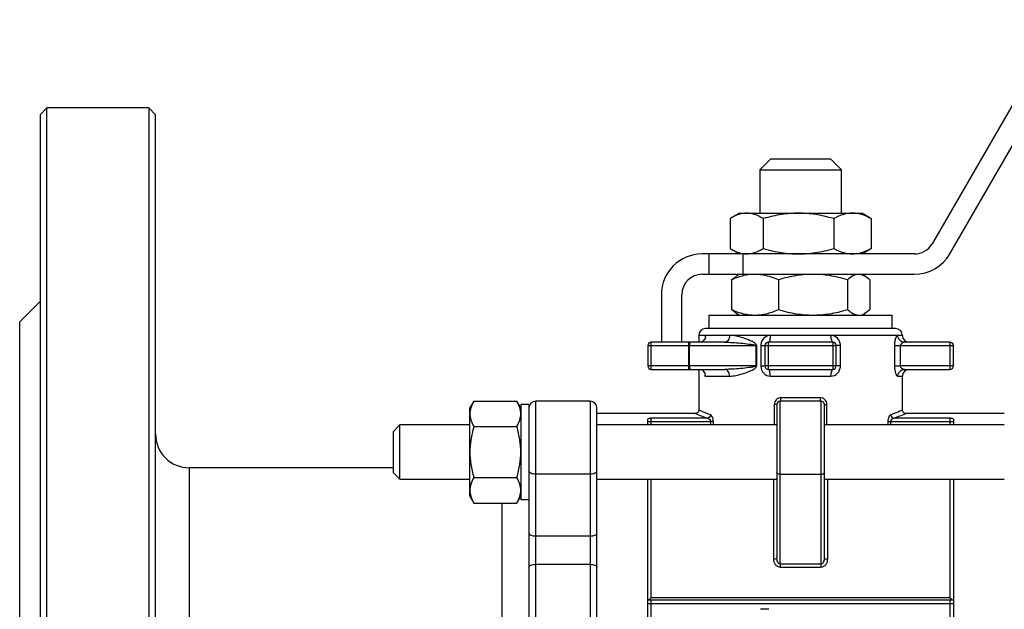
# Model space of a CAD drawing. Header units: millimetres. Extents: x -115 to 185, y -83 to 99.
# Tile 2 of 3: x -115 to 30, y 9 to 96. Entities that reach past the tile are written whole.
import ezdxf

# ---------------------------------------------------------------- set-up
doc = ezdxf.new("R2010")
doc.units = ezdxf.units.MM

msp = doc.modelspace()

# ---------------------------------------------------------------- linework, layer by layer
at = {"color": 7, "linetype": 'Continuous', "lineweight": 25}
for p, q in [((38.42, 95.5), (19.37, 62.5)), ((21.96, 61), (41.02, 94)), ((-111, 82.5), (-112, 81.5)), ((-112, 81.5), (-112, -81.5)), ((-96, 82.5), (-111, 82.5)), ((-111, -82.5), (-111, 82.5)), ((-95, 81.5), (-96, 82.5)), ((-96, 82.5), (-96, -82.5)), ((-95, -81.5), (-95, 81.5)), ((-4.4, 75), (-6, 73.4)), ((-4.4, 75), (4.4, 75)), ((6, 73.4), (4.4, 75)), ((-6, 73.4), (-6, 67)), ((-6, 73.4), (6, 73.4)), ((6, 67), (6, 73.4)), ((-9, 67), (-10.2, 66.31)), ((-9, 67), (9, 67)), ((10.2, 66.31), (9, 67)), ((-10.39, 66.2), (-10.39, 61.8)), ((-5.5, 66.2), (-5.5, 61.8)), ((4.88, 66.2), (4.88, 61.8)), ((10.19, 66.29), (10.39, 66.2)), ((10.39, 66.2), (10.39, 61.8)), ((16.77, 61), (-14.5, 61)), ((-13.5, 61), (-13.5, 58)), ((-10.21, 61.7), (-9, 61)), ((-8.5, 61), (-8.5, 58)), ((9, 61), (10.21, 61.7)), ((10.39, 61.8), (10.2, 61.72)), ((-14.5, 58), (16.77, 58)), ((-10.18, 57.2), (-9.48, 57.68)), ((-10.18, 57.2), (-10.18, 52.8)), ((-9, 58), (-9.5, 57.71)), ((-3.27, 57.2), (-3.27, 52.8)), ((6.91, 57.2), (6.91, 52.8)), ((9.5, 57.71), (9, 58)), ((10.18, 57.2), (10.18, 52.8)), ((-112, 54), (-115, 51)), ((-20.5, 55), (-20.5, 48)), ((-17.5, 48), (-17.5, 55)), ((-9.48, 52.29), (-10.18, 52.8)), ((-9.49, 52.28), (-9, 52)), ((9, 52), (9.49, 52.28)), ((9.48, 52.29), (10.18, 52.8)), ((-115, -51), (-115, 51)), ((-13.49, 52), (-13.49, 50)), ((-13.49, 52), (13.49, 52)), ((13.49, 50), (13.49, 52)), ((14, 50), (-14, 50)), ((-11.17, 48), (-22, 48)), ((-22, 44), (-22, 48)), ((-16.53, 48), (-16.53, 44)), ((-15, 49), (-15, 48)), ((15, 49), (-15, 49)), ((-4.75, 44), (-4.75, 48)), ((4.75, 48), (-4.75, 48)), ((4.75, 48), (4.75, 44)), ((22, 48), (15.28, 48)), ((22, 48), (22, 44)), ((-22.5, 47.5), (-6.46, 47.5)), ((-22.5, 47.5), (-22.5, 44.5)), ((-16.38, 44.5), (-16.38, 47.5)), ((-6.58, 47.5), (-6.58, 44.5)), ((-6.46, 44.5), (-6.46, 47.5)), ((-5.86, 47.5), (-5.86, 44.5)), ((-5.25, 47.5), (5.25, 47.5)), ((-5.25, 47.5), (-5.25, 44.5)), ((5.25, 44.5), (5.25, 47.5)), ((5.86, 44.5), (5.86, 47.5)), ((13.81, 47.5), (13.81, 44.5)), ((14.73, 44.5), (14.73, 47.5)), ((14.73, 47.5), (22.5, 47.5)), ((22.5, 44.5), (22.5, 47.5)), ((-6.58, 44.5), (-22.5, 44.5)), ((-22, 44), (-11.17, 44)), ((-15, 44), (-15, 38)), ((5.25, 44.5), (-5.25, 44.5)), ((-4.75, 44), (4.75, 44)), ((22.5, 44.5), (14.73, 44.5)), ((15.28, 44), (22, 44)), ((-14, 43), (-10.47, 43)), ((-4.45, 43), (4.45, 43)), ((15, 38), (15, 43)), ((-48.12, 39.33), (-48.7, 38.32)), ((-48.12, 39.33), (-41.78, 39.33)), ((-41.2, 38.32), (-41.78, 39.33)), ((-31, 39.32), (-39, 39.32)), ((-39, -39.32), (-39, 39.32)), ((-31, 39.32), (-31, -39.32)), ((-3, 15.32), (-3, 39.32)), ((3, 39.32), (-3, 39.32)), ((2.9, 39.82), (-2.9, 39.82)), ((3, 39.32), (3, 15.32)), ((-48.7, 25.32), (-48.7, 38.32)), ((-40, 38.82), (-41.2, 38.82)), ((-41.2, 38.82), (-41.2, 24.82)), ((-40, 38.82), (-40, -38.82)), ((-30, -38.32), (-30, 38.32)), ((-3.5, 38.82), (-3.5, 16.25)), ((3.5, 16.25), (3.5, 38.82)), ((-15.5, 37.5), (-30, 37.5)), ((-22.5, 35.82), (-22.5, 36.65)), ((-22.5, 36.33), (-13.28, 36.33)), ((-13.73, 36.82), (-22, 36.82)), ((-22, 35.82), (-22, 36.82)), ((13.28, 36.33), (22.5, 36.33)), ((22, 36.82), (13.73, 36.82)), ((30, 37.5), (15.5, 37.5)), ((22, 36.82), (22, 35.82)), ((22.5, 36.65), (22.5, 35.82)), ((-59, 35.82), (-60, 34.82)), ((-60, 34.82), (-60, 28.82)), ((-48.7, 35.82), (-59, 35.82)), ((-59, 27.82), (-59, 35.82)), ((-48.12, 35.57), (-41.78, 35.57)), ((-3.5, 35.82), (-30, 35.82)), ((30, 35.82), (3.5, 35.82)), ((-60, 29.5), (-90, 29.5)), ((-60, 28.82), (-59, 27.82)), ((-59, 27.82), (-48.7, 27.82)), ((-48.12, 28.07), (-41.78, 28.07)), ((-39, 28.62), (-31, 28.62)), ((-30, 27.82), (-3.5, 27.82)), ((-22.5, -27.82), (-22.5, 27.82)), ((-3, 28.58), (3, 28.58)), ((3.5, 27.82), (30, 27.82)), ((22.5, 27.82), (22.5, -27.82)), ((-48.7, 25.32), (-48.12, 24.31)), ((-41.78, 24.31), (-41.2, 25.32)), ((-41.2, 24.82), (-40, 24.82)), ((-48.12, 24.31), (-41.78, 24.31)), ((-44, 24.31), (-44, -25.32)), ((-31, 19.46), (-39, 19.46)), ((-39, 15.29), (-31, 15.29)), ((3, 15.32), (-3, 15.32)), ((-3, 14.89), (3, 14.89)), ((22, 10.35), (-22, 10.35)), ((22.5, 10), (-22.5, 10)), ((-22.5, 9.5), (22.5, 9.5)), ((-22, -10), (-22, 10)), ((22, 10), (22, -10)), ((-4.7, 8.67), (-5.9, 8.67))]:
    msp.add_line(p, q, dxfattribs=at)
at = {"color": 1, "linetype": 'Continuous', "lineweight": 25}
for p, q in [((14.32, 43), (15, 43)), ((-3.87, 38.82), (-3.87, 35.82)), ((3.87, 35.82), (3.87, 38.82)), ((-13.28, 36.33), (-13.28, 35.82)), ((-12.85, 35.82), (-12.85, 36.33)), ((12.85, 36.33), (12.85, 35.82)), ((13.28, 35.82), (13.28, 36.33)), ((-90, -29.5), (-90, 29.5)), ((-22, 10.35), (-22, 27.82)), ((-4, 27.82), (-4, 16.03)), ((4, 16.03), (4, 27.82)), ((22, 27.82), (22, 10.35))]:
    msp.add_line(p, q, dxfattribs=at)
at = {"color": 7, "linetype": 'Continuous', "lineweight": 25, "flags": 128}
for points in [[(-16.22, 48), (-16.25, 47.99), (-16.28, 47.96), (-16.31, 47.92), (-16.33, 47.85), (-16.35, 47.78), (-16.36, 47.69), (-16.37, 47.6), (-16.38, 47.5)], [(-16.38, 44.5), (-16.37, 44.4), (-16.36, 44.31), (-16.35, 44.22), (-16.33, 44.15), (-16.31, 44.08), (-16.28, 44.04), (-16.25, 44.01), (-16.22, 44)], [(-40, 29.05), (-39.98, 28.96), (-39.92, 28.88), (-39.83, 28.81), (-39.71, 28.75), (-39.56, 28.69), (-39.38, 28.65), (-39.2, 28.63), (-39, 28.62)], [(-31, 28.62), (-30.8, 28.63), (-30.62, 28.65), (-30.44, 28.69), (-30.29, 28.75), (-30.17, 28.81), (-30.08, 28.88), (-30.02, 28.96), (-30, 29.05)], [(-3, 28.58), (-3.1, 28.58), (-3.19, 28.59), (-3.28, 28.61), (-3.35, 28.64), (-3.42, 28.67), (-3.46, 28.71), (-3.49, 28.75), (-3.5, 28.79)], [(3, 28.58), (3.1, 28.58), (3.19, 28.59), (3.28, 28.61), (3.35, 28.64), (3.42, 28.67), (3.46, 28.71), (3.49, 28.75), (3.5, 28.79)], [(-40, 19.89), (-39.98, 19.81), (-39.92, 19.73), (-39.83, 19.65), (-39.71, 19.59), (-39.56, 19.54), (-39.38, 19.5), (-39.2, 19.47), (-39, 19.46)], [(-31, 19.46), (-30.8, 19.47), (-30.62, 19.5), (-30.44, 19.54), (-30.29, 19.59), (-30.17, 19.65), (-30.08, 19.73), (-30.02, 19.81), (-30, 19.89)], [(-40, 14.88), (-39.98, 14.96), (-39.92, 15.04), (-39.83, 15.11), (-39.71, 15.17), (-39.56, 15.22), (-39.38, 15.26), (-39.2, 15.28), (-39, 15.29)], [(-31, 15.29), (-30.8, 15.28), (-30.62, 15.26), (-30.44, 15.22), (-30.29, 15.17), (-30.17, 15.11), (-30.08, 15.04), (-30.02, 14.96), (-30, 14.88)]]:
    msp.add_lwpolyline(points, dxfattribs=at)
at = {"color": 7, "linetype": 'Continuous', "lineweight": 25}
for centre, radius, start, end in [((16.77, 64), 3, 270, 330), ((-14.5, 55), 6, 90, 180), ((16.77, 64), 6, 270, 330), ((-14.5, 55), 3, 90, 180), ((-14, 49), 1, 90, 180), ((14, 49), 1, 0, 90), ((-22, 47.5), 0.5, 90, 180), ((-4.75, 47.5), 0.5, 90, 180), ((4.75, 47.5), 0.5, 0, 90), ((16, 49), 1, 180, 270), ((22, 47.5), 0.5, 0, 90), ((-22, 44.5), 0.5, 180, 270), ((-4.75, 44.5), 0.5, 180, 270), ((4.75, 44.5), 0.5, 270, 0), ((16, 43), 1, 90, 180), ((22, 44.5), 0.5, 270, 0), ((-39, 38.32), 1, 90, 180), ((-31, 38.32), 1, 0, 90), ((-3, 38.82), 0.5, 90, 180), ((3, 38.82), 0.5, 360, 90), ((-90, 34.5), 5, 180, 270)]:
    msp.add_arc(centre, radius, start, end, dxfattribs=at)
for points, knots in [([(-7.95, 67), (-8.32, 67), (-8.71, 66.94), (-9.53, 66.67), (-9.95, 66.47), (-10.39, 66.2)], [0, 0, 0, 0, 0.5, 0.5, 1, 1, 1, 1]), ([(-5.5, 66.2), (-5.96, 66.47), (-6.37, 66.67), (-7.17, 66.93), (-7.55, 67), (-7.95, 67)], [0, 0, 0, 0, 0.5, 0.5, 1, 1, 1, 1]), ([(-0.31, 67), (-1.11, 67), (-1.94, 66.94), (-3.68, 66.67), (-4.57, 66.47), (-5.5, 66.2)], [0, 0, 0, 0, 0.5, 0.5, 1, 1, 1, 1]), ([(4.88, 66.2), (3.92, 66.47), (3.04, 66.67), (1.34, 66.93), (0.52, 67), (-0.31, 67)], [0, 0, 0, 0, 0.5, 0.5, 1, 1, 1, 1]), ([(7.63, 67), (7.21, 67), (6.77, 66.94), (5.85, 66.67), (5.37, 66.47), (4.88, 66.2)], [0, 0, 0, 0, 0.5, 0.5, 1, 1, 1, 1]), ([(10.39, 66.2), (9.88, 66.47), (9.41, 66.67), (8.51, 66.93), (8.08, 67), (7.63, 67)], [0, 0, 0, 0, 0.5, 0.5, 1, 1, 1, 1]), ([(-10.39, 61.8), (-9.93, 61.53), (-9.52, 61.33), (-8.72, 61.07), (-8.34, 61), (-7.95, 61)], [0, 0, 0, 0, 0.5, 0.5, 1, 1, 1, 1]), ([(-7.95, 61), (-7.57, 61), (-7.18, 61.06), (-6.36, 61.33), (-5.94, 61.53), (-5.5, 61.8)], [0, 0, 0, 0, 0.5, 0.5, 1, 1, 1, 1]), ([(-5.5, 61.8), (-4.54, 61.53), (-3.66, 61.33), (-1.96, 61.07), (-1.15, 61), (-0.31, 61)], [0, 0, 0, 0, 0.5, 0.5, 1, 1, 1, 1]), ([(-0.31, 61), (0.49, 61), (1.32, 61.06), (3.05, 61.33), (3.95, 61.53), (4.88, 61.8)], [0, 0, 0, 0, 0.5, 0.5, 1, 1, 1, 1]), ([(4.88, 61.8), (5.37, 61.54), (5.85, 61.33), (6.77, 61.06), (7.21, 61), (7.63, 61)], [0, 0, 0, 0, 0.5, 0.5, 1, 1, 1, 1]), ([(7.63, 61), (8.06, 61), (8.5, 61.06), (9.42, 61.33), (9.89, 61.53), (10.39, 61.8)], [0, 0, 0, 0, 0.5, 0.5, 1, 1, 1, 1]), ([(-6.72, 58), (-7.26, 58), (-7.81, 57.94), (-8.96, 57.67), (-9.56, 57.47), (-10.18, 57.2)], [0, 0, 0, 0, 0.5, 0.5, 1, 1, 1, 1]), ([(1.82, 58), (1.03, 58), (0.22, 57.94), (-1.48, 57.67), (-2.36, 57.47), (-3.27, 57.2)], [0, 0, 0, 0, 0.5, 0.5, 1, 1, 1, 1]), ([(6.91, 57.2), (6, 57.46), (5.12, 57.67), (3.42, 57.94), (2.6, 58), (1.82, 58)], [0, 0, 0, 0, 0.5, 0.5, 1, 1, 1, 1]), ([(8.54, 58), (8.29, 58), (8.03, 57.94), (7.48, 57.67), (7.2, 57.47), (6.91, 57.2)], [0, 0, 0, 0, 0.5, 0.5, 1, 1, 1, 1]), ([(-3.27, 57.2), (-3.91, 57.47), (-4.5, 57.67), (-5.63, 57.93), (-6.17, 58), (-6.72, 58)], [0, 0, 0, 0, 0.5, 0.5, 1, 1, 1, 1]), ([(10.18, 57.2), (9.88, 57.47), (9.6, 57.67), (9.06, 57.93), (8.81, 58), (8.54, 58)], [0, 0, 0, 0, 0.5, 0.5, 1, 1, 1, 1]), ([(-10.18, 52.8), (-9.54, 52.53), (-8.95, 52.33), (-7.82, 52.07), (-7.28, 52), (-6.72, 52)], [0, 0, 0, 0, 0.5, 0.5, 1, 1, 1, 1]), ([(-6.72, 52), (-6.19, 52), (-5.64, 52.06), (-4.49, 52.33), (-3.89, 52.53), (-3.27, 52.8)], [0, 0, 0, 0, 0.5, 0.5, 1, 1, 1, 1]), ([(-3.27, 52.8), (-2.33, 52.53), (-1.47, 52.33), (0.2, 52.07), (1, 52), (1.82, 52)], [0, 0, 0, 0, 0.5, 0.5, 1, 1, 1, 1]), ([(1.82, 52), (2.6, 52), (3.41, 52.06), (5.11, 52.33), (5.99, 52.53), (6.91, 52.8)], [0, 0, 0, 0, 0.5, 0.5, 1, 1, 1, 1]), ([(6.91, 52.8), (7.21, 52.53), (7.49, 52.33), (8.02, 52.07), (8.28, 52), (8.54, 52)], [0, 0, 0, 0, 0.5, 0.5, 1, 1, 1, 1]), ([(-10.47, 49), (-10.47, 48.74), (-10.55, 48.48), (-10.8, 48.11), (-10.99, 48), (-11.17, 48)], [0, 0, 0, 0, 0.5, 0.5, 1, 1, 1, 1]), ([(-11.17, 48), (-10.42, 48), (-9.63, 47.95), (-8.43, 47.84), (-8.03, 47.79), (-7.43, 47.71), (-7.23, 47.69), (-6.94, 47.63), (-6.85, 47.62), (-6.72, 47.58), (-6.68, 47.57), (-6.61, 47.54), (-6.58, 47.52), (-6.58, 47.5)], [0, 0, 0, 0, 0.5, 0.5, 0.75, 0.75, 0.875, 0.875, 0.9375, 0.9375, 0.96875, 0.96875, 1, 1, 1, 1]), ([(-6.46, 47.5), (-6.46, 47.56), (-6.49, 47.61), (-6.55, 47.7), (-6.59, 47.74), (-6.7, 47.85), (-6.79, 47.9), (-7.05, 48.06), (-7.23, 48.14), (-7.76, 48.38), (-8.12, 48.51), (-9.17, 48.85), (-9.85, 49), (-10.47, 49)], [0, 0, 0, 0, 0.03125, 0.03125, 0.0625, 0.0625, 0.125, 0.125, 0.25, 0.25, 0.5, 0.5, 1, 1, 1, 1]), ([(-4.45, 49), (-4.82, 49), (-5.17, 48.85), (-5.57, 48.44), (-5.67, 48.27), (-5.82, 47.9), (-5.86, 47.7), (-5.86, 47.5)], [0, 0, 0, 0, 0.5, 0.5, 0.75, 0.75, 1, 1, 1, 1]), ([(-4.45, 49), (-4.45, 48.74), (-4.49, 48.48), (-4.6, 48.11), (-4.67, 48), (-4.75, 48)], [0, 0, 0, 0, 0.5, 0.5, 1, 1, 1, 1]), ([(4.45, 49), (4.45, 48.74), (4.49, 48.48), (4.6, 48.11), (4.67, 48), (4.75, 48)], [0, 0, 0, 0, 0.5, 0.5, 1, 1, 1, 1]), ([(5.86, 47.5), (5.86, 47.7), (5.82, 47.9), (5.67, 48.27), (5.57, 48.44), (5.17, 48.85), (4.82, 49), (4.45, 49)], [0, 0, 0, 0, 0.25, 0.25, 0.5, 0.5, 1, 1, 1, 1]), ([(14.32, 49), (14.21, 49), (14.08, 48.85), (13.93, 48.44), (13.89, 48.27), (13.83, 47.9), (13.81, 47.7), (13.81, 47.5)], [0, 0, 0, 0, 0.5, 0.5, 0.75, 0.75, 1, 1, 1, 1]), ([(15.28, 48), (15.03, 48), (14.78, 48.11), (14.43, 48.48), (14.32, 48.74), (14.32, 49)], [0, 0, 0, 0, 0.5, 0.5, 1, 1, 1, 1]), ([(14.73, 47.5), (14.73, 47.57), (14.75, 47.63), (14.81, 47.76), (14.86, 47.81), (15.02, 47.95), (15.16, 48), (15.28, 48)], [0, 0, 0, 0, 0.25, 0.25, 0.5, 0.5, 1, 1, 1, 1]), ([(-5.86, 47.5), (-5.68, 47.5), (-5.52, 47.5), (-5.31, 47.5), (-5.25, 47.5), (-5.25, 47.5)], [0, 0, 0, 0, 0.5, 0.5, 1, 1, 1, 1]), ([(5.86, 47.5), (5.68, 47.5), (5.52, 47.5), (5.31, 47.5), (5.25, 47.5), (5.25, 47.5)], [0, 0, 0, 0, 0.5, 0.5, 1, 1, 1, 1]), ([(13.81, 47.5), (13.88, 47.5), (14.01, 47.5), (14.34, 47.5), (14.53, 47.5), (14.73, 47.5)], [0, 0, 0, 0, 0.5, 0.5, 1, 1, 1, 1]), ([(-6.58, 44.5), (-6.58, 44.48), (-6.61, 44.46), (-6.68, 44.43), (-6.72, 44.42), (-6.85, 44.39), (-6.94, 44.37), (-7.23, 44.31), (-7.43, 44.29), (-8.03, 44.21), (-8.43, 44.16), (-9.63, 44.05), (-10.42, 44), (-11.17, 44)], [0, 0, 0, 0, 0.03125, 0.03125, 0.0625, 0.0625, 0.125, 0.125, 0.25, 0.25, 0.5, 0.5, 1, 1, 1, 1]), ([(-10.47, 43), (-10.47, 43.26), (-10.55, 43.52), (-10.8, 43.89), (-10.99, 44), (-11.17, 44)], [0, 0, 0, 0, 0.5, 0.5, 1, 1, 1, 1]), ([(-10.47, 43), (-9.85, 43), (-9.17, 43.15), (-8.12, 43.49), (-7.77, 43.62), (-7.23, 43.86), (-7.05, 43.94), (-6.79, 44.1), (-6.7, 44.16), (-6.59, 44.26), (-6.55, 44.3), (-6.49, 44.39), (-6.46, 44.44), (-6.46, 44.5)], [0, 0, 0, 0, 0.5, 0.5, 0.75, 0.75, 0.875, 0.875, 0.9375, 0.9375, 0.96875, 0.96875, 1, 1, 1, 1]), ([(-5.86, 44.5), (-5.86, 44.09), (-5.7, 43.7), (-5.17, 43.15), (-4.82, 43), (-4.45, 43)], [0, 0, 0, 0, 0.5, 0.5, 1, 1, 1, 1]), ([(-5.86, 44.5), (-5.68, 44.5), (-5.52, 44.5), (-5.31, 44.5), (-5.25, 44.5), (-5.25, 44.5)], [0, 0, 0, 0, 0.5, 0.5, 1, 1, 1, 1]), ([(-4.45, 43), (-4.45, 43.26), (-4.49, 43.52), (-4.6, 43.89), (-4.67, 44), (-4.75, 44)], [0, 0, 0, 0, 0.5, 0.5, 1, 1, 1, 1]), ([(4.45, 43), (4.82, 43), (5.17, 43.15), (5.57, 43.56), (5.67, 43.73), (5.82, 44.1), (5.86, 44.3), (5.86, 44.5)], [0, 0, 0, 0, 0.5, 0.5, 0.75, 0.75, 1, 1, 1, 1]), ([(4.75, 44), (4.67, 44), (4.6, 43.89), (4.49, 43.52), (4.45, 43.26), (4.45, 43)], [0, 0, 0, 0, 0.5, 0.5, 1, 1, 1, 1]), ([(5.86, 44.5), (5.68, 44.5), (5.52, 44.5), (5.31, 44.5), (5.25, 44.5), (5.25, 44.5)], [0, 0, 0, 0, 0.5, 0.5, 1, 1, 1, 1]), ([(13.81, 44.5), (13.81, 44.09), (13.88, 43.7), (14.08, 43.15), (14.21, 43), (14.32, 43)], [0, 0, 0, 0, 0.5, 0.5, 1, 1, 1, 1]), ([(13.81, 44.5), (13.88, 44.5), (14.01, 44.5), (14.34, 44.5), (14.53, 44.5), (14.73, 44.5)], [0, 0, 0, 0, 0.5, 0.5, 1, 1, 1, 1]), ([(14.32, 43), (14.32, 43.26), (14.43, 43.52), (14.78, 43.89), (15.03, 44), (15.28, 44)], [0, 0, 0, 0, 0.5, 0.5, 1, 1, 1, 1]), ([(15.28, 44), (15.16, 44), (15.02, 44.05), (14.8, 44.23), (14.73, 44.36), (14.73, 44.5)], [0, 0, 0, 0, 0.5, 0.5, 1, 1, 1, 1]), ([(-48.12, 39.33), (-48.31, 38.99), (-48.46, 38.66), (-48.65, 38.04), (-48.7, 37.74), (-48.7, 37.45)], [0, 0, 0, 0, 0.5, 0.5, 1, 1, 1, 1]), ([(-41.2, 37.45), (-41.2, 37.74), (-41.25, 38.04), (-41.44, 38.66), (-41.59, 38.99), (-41.78, 39.33)], [0, 0, 0, 0, 0.5, 0.5, 1, 1, 1, 1]), ([(-2.9, 39.82), (-3.15, 39.82), (-3.4, 39.71), (-3.67, 39.44), (-3.75, 39.33), (-3.84, 39.08), (-3.87, 38.95), (-3.87, 38.82)], [0, 0, 0, 0, 0.5, 0.5, 0.75, 0.75, 1, 1, 1, 1]), ([(3, 39.32), (2.97, 39.32), (2.95, 39.37), (2.91, 39.56), (2.9, 39.69), (2.9, 39.82)], [0, 0, 0, 0, 0.5, 0.5, 1, 1, 1, 1]), ([(3.87, 38.82), (3.87, 39.08), (3.76, 39.35), (3.4, 39.71), (3.15, 39.82), (2.9, 39.82)], [0, 0, 0, 0, 0.5, 0.5, 1, 1, 1, 1]), ([(-15, 38), (-15.01, 37.93), (-15.02, 37.8), (-15.14, 37.64), (-15.3, 37.52), (-15.43, 37.51), (-15.5, 37.5)], [0, 0, 0, 0, 0.2501, 0.499961, 0.749831, 1, 1, 1, 1]), ([(-3.5, 38.82), (-3.5, 38.82), (-3.54, 38.82), (-3.67, 38.82), (-3.77, 38.82), (-3.87, 38.82)], [0, 0, 0, 0, 0.5, 0.5, 1, 1, 1, 1]), ([(15.5, 37.5), (15.43, 37.51), (15.3, 37.52), (15.14, 37.64), (15.02, 37.8), (15.01, 37.93), (15, 38)], [0, 0, 0, 0, 0.250169, 0.500039, 0.7499, 1, 1, 1, 1]), ([(-48.7, 37.45), (-48.7, 37.16), (-48.65, 36.86), (-48.46, 36.23), (-48.31, 35.91), (-48.12, 35.57)], [0, 0, 0, 0, 0.5, 0.5, 1, 1, 1, 1]), ([(-41.78, 35.57), (-41.59, 35.91), (-41.44, 36.23), (-41.25, 36.86), (-41.2, 37.16), (-41.2, 37.45)], [0, 0, 0, 0, 0.5, 0.5, 1, 1, 1, 1]), ([(-22, 36.82), (-22.06, 36.81), (-22.11, 36.8), (-22.22, 36.78), (-22.27, 36.77), (-22.37, 36.74), (-22.41, 36.72), (-22.48, 36.69), (-22.5, 36.67), (-22.5, 36.65)], [0, 0, 0, 0, 0.25, 0.25, 0.5, 0.5, 0.75, 0.75, 1, 1, 1, 1]), ([(-15.5, 37.5), (-15.5, 37.5), (-15.35, 37.44), (-14.75, 37.2), (-14.3, 37.03), (-13.73, 36.82)], [0, 0, 0, 0, 0.5, 0.5, 1, 1, 1, 1]), ([(-13.29, 37.31), (-13.3, 37.19), (-13.35, 37.07), (-13.51, 36.89), (-13.62, 36.83), (-13.73, 36.82)], [0, 0, 0, 0, 0.5, 0.5, 1, 1, 1, 1]), ([(-13.73, 36.82), (-13.62, 36.8), (-13.51, 36.75), (-13.33, 36.57), (-13.28, 36.45), (-13.28, 36.33)], [0, 0, 0, 0, 0.5, 0.5, 1, 1, 1, 1]), ([(-12.85, 36.33), (-12.85, 36.58), (-12.9, 36.81), (-13.07, 37.16), (-13.18, 37.27), (-13.29, 37.31)], [0, 0, 0, 0, 0.5, 0.5, 1, 1, 1, 1]), ([(-12.85, 36.33), (-12.89, 36.33), (-12.96, 36.33), (-13.1, 36.33), (-13.19, 36.33), (-13.28, 36.33)], [0, 0, 0, 0, 0.5, 0.5, 1, 1, 1, 1]), ([(13.29, 37.31), (13.18, 37.27), (13.07, 37.16), (12.95, 36.9), (12.91, 36.8), (12.86, 36.58), (12.85, 36.45), (12.85, 36.33)], [0, 0, 0, 0, 0.5, 0.5, 0.75, 0.75, 1, 1, 1, 1]), ([(13.28, 36.33), (13.28, 36.45), (13.33, 36.57), (13.51, 36.75), (13.62, 36.8), (13.73, 36.82)], [0, 0, 0, 0, 0.5, 0.5, 1, 1, 1, 1]), ([(13.29, 37.31), (13.3, 37.19), (13.35, 37.07), (13.51, 36.89), (13.62, 36.83), (13.73, 36.82)], [0, 0, 0, 0, 0.5, 0.5, 1, 1, 1, 1]), ([(22.5, 36.65), (22.5, 36.65), (22.5, 36.66), (22.49, 36.68), (22.47, 36.69), (22.44, 36.71), (22.39, 36.73), (22.3, 36.76), (22.17, 36.79), (22.06, 36.81), (22, 36.82)], [0, 0, 0, 0, 0.074406, 0.146864, 0.217291, 0.28564, 0.413588, 0.542374, 0.770541, 1, 1, 1, 1]), ([(-48.12, 35.57), (-48.31, 34.9), (-48.46, 34.25), (-48.65, 33), (-48.7, 32.4), (-48.7, 31.82)], [0, 0, 0, 0, 0.5, 0.5, 1, 1, 1, 1]), ([(-41.2, 31.82), (-41.2, 32.4), (-41.25, 33), (-41.44, 34.25), (-41.59, 34.9), (-41.78, 35.57)], [0, 0, 0, 0, 0.5, 0.5, 1, 1, 1, 1]), ([(-48.7, 31.82), (-48.7, 31.24), (-48.65, 30.64), (-48.46, 29.39), (-48.31, 28.74), (-48.12, 28.07)], [0, 0, 0, 0, 0.5, 0.5, 1, 1, 1, 1]), ([(-41.78, 28.07), (-41.59, 28.74), (-41.44, 29.39), (-41.25, 30.64), (-41.2, 31.24), (-41.2, 31.82)], [0, 0, 0, 0, 0.5, 0.5, 1, 1, 1, 1]), ([(-48.12, 28.07), (-48.31, 27.73), (-48.46, 27.41), (-48.65, 26.78), (-48.7, 26.48), (-48.7, 26.19)], [0, 0, 0, 0, 0.5, 0.5, 1, 1, 1, 1]), ([(-41.2, 26.19), (-41.2, 26.48), (-41.25, 26.78), (-41.44, 27.41), (-41.59, 27.73), (-41.78, 28.07)], [0, 0, 0, 0, 0.5, 0.5, 1, 1, 1, 1]), ([(-48.7, 26.19), (-48.7, 25.9), (-48.65, 25.6), (-48.46, 24.98), (-48.31, 24.65), (-48.12, 24.31)], [0, 0, 0, 0, 0.5, 0.5, 1, 1, 1, 1]), ([(-41.78, 24.31), (-41.59, 24.65), (-41.44, 24.98), (-41.25, 25.6), (-41.2, 25.9), (-41.2, 26.19)], [0, 0, 0, 0, 0.5, 0.5, 1, 1, 1, 1]), ([(-4, 16.03), (-4, 15.77), (-3.92, 15.5), (-3.66, 15.17), (-3.55, 15.07), (-3.3, 14.94), (-3.15, 14.89), (-3, 14.89)], [0, 0, 0, 0, 0.5, 0.5, 0.75, 0.75, 1, 1, 1, 1]), ([(-3, 15.32), (-3.07, 15.32), (-3.15, 15.35), (-3.28, 15.47), (-3.33, 15.55), (-3.46, 15.82), (-3.5, 16.04), (-3.5, 16.25)], [0, 0, 0, 0, 0.25, 0.25, 0.5, 0.5, 1, 1, 1, 1]), ([(3.5, 16.25), (3.5, 16.04), (3.46, 15.82), (3.33, 15.55), (3.28, 15.47), (3.15, 15.35), (3.07, 15.32), (3, 15.32)], [0, 0, 0, 0, 0.5, 0.5, 0.75, 0.75, 1, 1, 1, 1]), ([(3, 14.89), (3.15, 14.89), (3.3, 14.93), (3.55, 15.07), (3.66, 15.17), (3.92, 15.5), (4, 15.77), (4, 16.03)], [0, 0, 0, 0, 0.25, 0.25, 0.5, 0.5, 1, 1, 1, 1]), ([(3.5, 16.25), (3.5, 16.2), (3.55, 16.14), (3.74, 16.05), (3.87, 16.03), (4, 16.03)], [0, 0, 0, 0, 0.5, 0.5, 1, 1, 1, 1]), ([(-22, 10.35), (-22.1, 10.26), (-22.19, 10.18), (-22.36, 10.05), (-22.44, 10), (-22.48, 10)], [0, 0, 0, 0, 0.5, 0.5, 1, 1, 1, 1]), ([(22.48, 10), (22.44, 10), (22.36, 10.05), (22.19, 10.18), (22.1, 10.26), (22, 10.35)], [0, 0, 0, 0, 0.5, 0.5, 1, 1, 1, 1])]:
    msp.add_open_spline(points, degree=3, knots=knots, dxfattribs=at)
at = {"color": 1, "linetype": 'Continuous', "lineweight": 25}
for points, knots in [([(-14, 49), (-14.01, 48.87), (-14.04, 48.6), (-14.26, 48.29), (-14.45, 48.1), (-14.57, 48.08), (-14.57, 48.08)], [0, 0, 0, 0, 0.333292, 0.666585, 0.999877, 1, 1, 1, 1]), ([(-14, 43), (-14.01, 43.13), (-14.04, 43.4), (-14.26, 43.71), (-14.45, 43.9), (-14.57, 43.92), (-14.57, 43.92)], [0, 0, 0, 0, 0.333293, 0.666585, 0.999878, 1, 1, 1, 1]), ([(-13.29, 37.31), (-13.77, 37.5), (-14.69, 37.85), (-15.13, 38.06), (-15, 38), (-15, 38)], [0, 0, 0, 0, 0.5277569, 0.9999391, 1, 1, 1, 1]), ([(15, 38), (14.93, 37.96), (14.79, 37.89), (13.8, 37.51), (13.29, 37.31)], [0, 0, 0, 0, 0.47783, 1, 1, 1, 1])]:
    msp.add_open_spline(points, degree=3, knots=knots, dxfattribs=at)
for points in [[(-14, 49), (-14.07, 49), (-14.13, 48.96), (-14.19, 48.89)], [(-14.19, 43.11), (-14.13, 43.04), (-14.07, 43), (-14, 43)]]:
    msp.add_open_spline(points, degree=3, dxfattribs=at)
at = {"color": 7, "linetype": 'Continuous', "lineweight": 25}
for points in [[(-6.46, 44.5), (-6.5, 44.5), (-6.54, 44.5), (-6.58, 44.5)], [(-3, 39.32), (-2.97, 39.32), (-2.92, 39.43), (-2.9, 39.69), (-2.9, 39.82)], [(3.5, 38.82), (3.5, 38.82), (3.57, 38.82), (3.77, 38.82), (3.87, 38.82)], [(12.85, 36.33), (12.89, 36.33), (13.02, 36.33), (13.19, 36.33), (13.28, 36.33)], [(13.73, 36.82), (14.88, 37.24), (15.49, 37.49), (15.5, 37.5)], [(-3.5, 16.25), (-3.5, 16.2), (-3.61, 16.08), (-3.87, 16.03), (-4, 16.03)], [(-3, 15.32), (-3, 15.19), (-3, 15.03), (-3, 14.89)], [(3, 15.32), (3, 15.19), (3, 15.03), (3, 14.89)]]:
    msp.add_open_spline(points, degree=3, dxfattribs=at)

doc.saveas('drawing.dxf')
